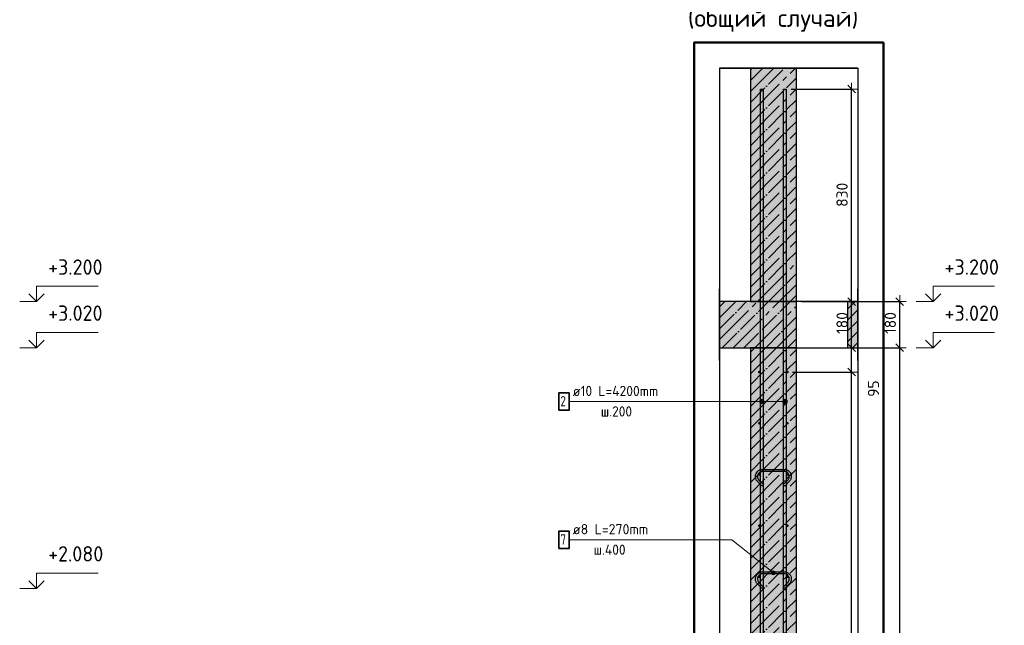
# Model space of a CAD drawing. Header units: millimetres. Extents: x -17997 to 37135, y 45383 to 72408.
# Tile 63 of 67: x 33287 to 37135, y 64798 to 67163. Entities that reach past the tile are written whole.
import ezdxf

# ---------------------------------------------------------------- set-up
doc = ezdxf.new("R2010")
doc.units = ezdxf.units.MM
doc.header["$PDMODE"] = 65
doc.linetypes.add('______11', pattern=[100, 80, -10, 0, -10])
doc.linetypes.add('______5', pattern=[220, 160, -20, 20, -20])
for name, color, linetype, lineweight in [('Standard', 7, 'Continuous', 25), ('Арм.стержн. вертикальными 1', 22, 'Continuous', 35), ('Арм.стержн.горизонт. 1', 180, 'Continuous', 35), ('Высотная отметки_ общее', 7, 'Continuous', 13), ('Размерная линия_ общее', 7, 'Continuous', 13)]:
    doc.layers.add(name, color=color, linetype=linetype, lineweight=lineweight)
doc.layers.add('Арм.стержн.Стяжки', color=7, linetype='Continuous', lineweight=35, true_color=0x501e0f)
doc.styles.add('ISOCPEUR', font='ISOCPEUR')
doc.dimstyles.new('DIMSTYLE_3', dxfattribs={"dimtxt": 44, "dimasz": 50, "dimexe": 0, "dimexo": 0, "dimgap": 22, "dimtad": 2, "dimdec": 0, "dimrnd": 5, "dimzin": 12, "dimdsep": 46, "dimtxsty": 'ISOCPEUR', "dimblk1": 'ALL_ML_STRICH', "dimblk2": 'ALL_ML_STRICH', "dimsah": 1, "dimcen": 0, "dimclrd": 7, "dimclre": 256, "dimclrt": 7, "dimadec": 0, "dimazin": 0, "dimtfac": 1, "dimtdec": 0, "dimtix": 1, "dimtmove": 2, "dimatfit": 3, "dimfxl": 0, "dimtzin": 0, "dimlwd": 0, "dimlwe": -3, "dimarcsym": 0})
doc.dimstyles.new('DIMSTYLE_9', dxfattribs={"dimtxt": 44, "dimasz": 50, "dimexe": 0, "dimexo": 0, "dimgap": 22, "dimtad": 0, "dimdec": 0, "dimrnd": 5, "dimzin": 12, "dimdsep": 46, "dimtxsty": 'ISOCPEUR', "dimblk1": 'ALL_ML_STRICH', "dimblk2": 'ALL_ML_STRICH', "dimsah": 1, "dimcen": 0, "dimclrd": 7, "dimclre": 256, "dimclrt": 7, "dimadec": 0, "dimazin": 0, "dimtfac": 1, "dimtdec": 0, "dimtix": 1, "dimtmove": 2, "dimatfit": 3, "dimfxl": 0, "dimtzin": 0, "dimlwd": 0, "dimlwe": -3, "dimarcsym": 0})

# ---------------------------------------------------------------- blocks, each defined once
blk = doc.blocks.new('ALL_ML_STRICH')
at = {"color": 0, "linetype": 'ByBlock', "lineweight": -2}
for p, q in [((-1, 0), (0.5, 0)), ((-0.3, -0.3), (0.3, 0.3)), ((0, -0.5), (0, 0.5))]:
    blk.add_line(p, q, dxfattribs=at)
blk = doc.blocks.new('*D53')
at = {"layer": 'DEFPOINTS', "color": 7, "linetype": 'Continuous', "lineweight": 13, "transparency": 33554687}
for p in [(36444.9, 65882.2), (36322.8, 62692.2), (36726.9, 62692.2)]:
    blk.add_point(p, dxfattribs=at)
at = {"layer": 'Размерная линия_ общее', "color": 253, "linetype": 'Continuous', "lineweight": -2, "true_color": 0xa0a0a0, "transparency": 33554687}
for p, q in [((36464.9, 65882.2), (36726.9, 65882.2)), ((36342.8, 62692.2), (36726.9, 62692.2))]:
    blk.add_line(p, q, dxfattribs=at)
at = {"layer": 'Размерная линия_ общее', "color": 7, "linetype": 'Continuous', "lineweight": -2, "transparency": 33554687}
blk.add_line((36726.9, 62692.2), (36726.9, 65882.2), dxfattribs=at)
at = {"layer": 'Размерная линия_ общее', "color": 7, "linetype": 'Continuous', "lineweight": 13, "transparency": 33554687, "xscale": 50, "yscale": 50, "zscale": 50}
for p, rotation in [((36726.9, 65882.2), 90), ((36726.9, 62692.2), 270)]:
    blk.add_blockref('ALL_ML_STRICH', p, dxfattribs=dict(at, rotation=rotation))
at = {"layer": 'Размерная линия_ общее', "color": 7, "linetype": 'Continuous', "lineweight": 13, "transparency": 33554687, "insert": (36689.9, 64293.8), "char_height": 44, "width": 176, "attachment_point": 5, "rotation": 90, "style": 'ISOCPEUR'}
blk.add_mtext('\\A1;{3190}', dxfattribs=at)
blk = doc.blocks.new('*D54')
at = {"layer": 'DEFPOINTS', "color": 7, "linetype": 'Continuous', "lineweight": 13, "transparency": 33554687}
for p in [(36444.9, 66062.2), (36444.9, 65882.2), (36726.9, 65882.2)]:
    blk.add_point(p, dxfattribs=at)
at = {"layer": 'Размерная линия_ общее', "color": 253, "linetype": 'Continuous', "lineweight": -2, "true_color": 0xa0a0a0, "transparency": 33554687}
for p, q in [((36464.9, 66062.2), (36726.9, 66062.2)), ((36464.9, 65882.2), (36726.9, 65882.2))]:
    blk.add_line(p, q, dxfattribs=at)
at = {"layer": 'Размерная линия_ общее', "color": 7, "linetype": 'Continuous', "lineweight": -2, "transparency": 33554687}
blk.add_line((36726.9, 65882.2), (36726.9, 66062.2), dxfattribs=at)
at = {"layer": 'Размерная линия_ общее', "color": 7, "linetype": 'Continuous', "lineweight": 13, "transparency": 33554687, "xscale": 50, "yscale": 50, "zscale": 50}
for p, rotation in [((36726.9, 66062.2), 90), ((36726.9, 65882.2), 270)]:
    blk.add_blockref('ALL_ML_STRICH', p, dxfattribs=dict(at, rotation=rotation))
at = {"layer": 'Размерная линия_ общее', "color": 7, "linetype": 'Continuous', "lineweight": 13, "transparency": 33554687, "insert": (36689.9, 65978.8), "char_height": 44, "width": 132, "attachment_point": 5, "rotation": 90, "style": 'ISOCPEUR'}
blk.add_mtext('\\A1;{180}', dxfattribs=at)
blk = doc.blocks.new('COMPLEX_ELEVATIONDIM_2')
at = {"layer": 'Высотная отметки_ общее', "color": 7, "linetype": 'Continuous', "lineweight": 13, "transparency": 33554687}
for p, q in [((36856.9, 66062.2), (36826.9, 66092.2)), ((36856.9, 66062.2), (36856.9, 66122.2)), ((36856.9, 66122.2), (37096.9, 66122.2)), ((36856.9, 66062.2), (36886.9, 66092.2)), ((36856.9, 66062.2), (36790.7, 66062.2)), ((36856.9, 66062.2), (36856.9, 66062.2)), ((36856.9, 66062.2), (36856.9, 66062.2)), ((36856.9, 66062.2), (36856.9, 66062.2)), ((36856.9, 66062.2), (36856.9, 66062.2)), ((36856.9, 65882.2), (36856.9, 65942.2)), ((36856.9, 65942.2), (37096.9, 65942.2)), ((36856.9, 65882.2), (36826.9, 65912.2)), ((36856.9, 65882.2), (36886.9, 65912.2)), ((36856.9, 65882.2), (36790.7, 65882.2)), ((36856.9, 65882.2), (36856.9, 65882.2)), ((36856.9, 65882.2), (36856.9, 65882.2)), ((36856.9, 65882.2), (36856.9, 65882.2)), ((36856.9, 65882.2), (36856.9, 65882.2)), ((36856.9, 62692.2), (36856.9, 62752.2)), ((36856.9, 62752.2), (37096.9, 62752.2)), ((36856.9, 62692.2), (36826.9, 62722.2)), ((36856.9, 62692.2), (36886.9, 62722.2)), ((36856.9, 62692.2), (36856.9, 62692.2)), ((36856.9, 62692.2), (36856.9, 62692.2)), ((36856.9, 62692.2), (36856.9, 62692.2)), ((36856.9, 62692.2), (36856.9, 62692.2))]:
    blk.add_line(p, q, dxfattribs=at)
blk.add_lwpolyline([(36856.9, 62692.2), (36796.9, 62692.2), (36796.9, 62692.2), (36790.7, 62692.2)], dxfattribs=at)
at = {"layer": 'Высотная отметки_ общее', "color": 7, "linetype": 'Continuous', "lineweight": 13, "transparency": 33554687, "char_height": 60, "attachment_point": 7, "style": 'ISOCPEUR'}
for s, insert, width in [('\\W0.95;+3.200', (36901.9, 66167.2), 256.287), ('\\W0.95;+3.020', (36901.9, 65987.2), 256.287), ('\\W0.90;-0.170', (36901.9, 62797.2), 242.825)]:
    blk.add_mtext(s, dxfattribs=dict(at, insert=insert, width=width))
blk = doc.blocks.new('*D57')
at = {"layer": 'DEFPOINTS', "color": 7, "linetype": 'Continuous', "lineweight": 13, "transparency": 33554687}
for p in [(36287.8, 65787.2), (36287.8, 62787.2), (36538.2, 62787.2)]:
    blk.add_point(p, dxfattribs=at)
at = {"layer": 'Размерная линия_ общее', "color": 253, "linetype": 'Continuous', "lineweight": -2, "true_color": 0xa0a0a0, "transparency": 33554687}
for p, q in [((36307.8, 65787.2), (36538.2, 65787.2)), ((36307.8, 62787.2), (36538.2, 62787.2))]:
    blk.add_line(p, q, dxfattribs=at)
at = {"layer": 'Размерная линия_ общее', "color": 7, "linetype": 'Continuous', "lineweight": -2, "transparency": 33554687}
blk.add_line((36538.2, 62787.2), (36538.2, 65787.2), dxfattribs=at)
at = {"layer": 'Размерная линия_ общее', "color": 7, "linetype": 'Continuous', "lineweight": 13, "transparency": 33554687, "xscale": 50, "yscale": 50, "zscale": 50}
for p, rotation in [((36538.2, 65787.2), 90), ((36538.2, 62787.2), 270)]:
    blk.add_blockref('ALL_ML_STRICH', p, dxfattribs=dict(at, rotation=rotation))
at = {"layer": 'Размерная линия_ общее', "color": 7, "linetype": 'Continuous', "lineweight": 13, "transparency": 33554687, "insert": (36479.2, 64139.2), "char_height": 44, "width": 2.2, "attachment_point": 1, "rotation": 90, "line_spacing_factor": 0.60241, "style": 'ISOCPEUR'}
blk.add_mtext('\\W0.91;15х200=3000', dxfattribs=at)
blk = doc.blocks.new('*D58')
at = {"layer": 'DEFPOINTS', "color": 7, "linetype": 'Continuous', "lineweight": 13, "transparency": 33554687}
for p in [(36322.8, 65882.2), (36287.8, 65787.2), (36538.2, 65787.2)]:
    blk.add_point(p, dxfattribs=at)
at = {"layer": 'Размерная линия_ общее', "color": 253, "linetype": 'Continuous', "lineweight": -2, "true_color": 0xa0a0a0, "transparency": 33554687}
for p, q in [((36342.8, 65882.2), (36538.2, 65882.2)), ((36307.8, 65787.2), (36538.2, 65787.2))]:
    blk.add_line(p, q, dxfattribs=at)
at = {"layer": 'Размерная линия_ общее', "color": 7, "linetype": 'Continuous', "lineweight": -2, "transparency": 33554687}
blk.add_line((36538.2, 65787.2), (36538.2, 65882.2), dxfattribs=at)
at = {"layer": 'Размерная линия_ общее', "color": 7, "linetype": 'Continuous', "lineweight": 13, "transparency": 33554687, "xscale": 50, "yscale": 50, "zscale": 50}
for p, rotation in [((36538.2, 65882.2), 90), ((36538.2, 65787.2), 270)]:
    blk.add_blockref('ALL_ML_STRICH', p, dxfattribs=dict(at, rotation=rotation))
at = {"layer": 'Размерная линия_ общее', "color": 7, "linetype": 'Continuous', "lineweight": 13, "transparency": 33554687, "insert": (36624, 65722.5), "char_height": 44, "width": 88, "attachment_point": 5, "rotation": 90, "style": 'ISOCPEUR'}
blk.add_mtext('\\A1;{95}', dxfattribs=at)
blk = doc.blocks.new('*D59')
at = {"layer": 'DEFPOINTS', "color": 7, "linetype": 'Continuous', "lineweight": 13, "transparency": 33554687}
for p in [(36322.8, 66062.2), (36322.8, 65882.2), (36538.2, 65882.2)]:
    blk.add_point(p, dxfattribs=at)
at = {"layer": 'Размерная линия_ общее', "color": 253, "linetype": 'Continuous', "lineweight": -2, "true_color": 0xa0a0a0, "transparency": 33554687}
for p, q in [((36342.8, 66062.2), (36538.2, 66062.2)), ((36342.8, 65882.2), (36538.2, 65882.2))]:
    blk.add_line(p, q, dxfattribs=at)
at = {"layer": 'Размерная линия_ общее', "color": 7, "linetype": 'Continuous', "lineweight": -2, "transparency": 33554687}
blk.add_line((36538.2, 65882.2), (36538.2, 66062.2), dxfattribs=at)
at = {"layer": 'Размерная линия_ общее', "color": 7, "linetype": 'Continuous', "lineweight": 13, "transparency": 33554687, "xscale": 50, "yscale": 50, "zscale": 50}
for p, rotation in [((36538.2, 66062.2), 90), ((36538.2, 65882.2), 270)]:
    blk.add_blockref('ALL_ML_STRICH', p, dxfattribs=dict(at, rotation=rotation))
at = {"layer": 'Размерная линия_ общее', "color": 7, "linetype": 'Continuous', "lineweight": 13, "transparency": 33554687, "insert": (36501.2, 65978.8), "char_height": 44, "width": 132, "attachment_point": 5, "rotation": 90, "style": 'ISOCPEUR'}
blk.add_mtext('\\A1;{180}', dxfattribs=at)
blk = doc.blocks.new('*D60')
at = {"layer": 'DEFPOINTS', "color": 7, "linetype": 'Continuous', "lineweight": 13, "transparency": 33554687}
for p in [(36282.8, 66892.2), (36322.8, 66062.2), (36538.2, 66062.2)]:
    blk.add_point(p, dxfattribs=at)
at = {"layer": 'Размерная линия_ общее', "color": 253, "linetype": 'Continuous', "lineweight": -2, "true_color": 0xa0a0a0, "transparency": 33554687}
for p, q in [((36302.8, 66892.2), (36538.2, 66892.2)), ((36342.8, 66062.2), (36538.2, 66062.2))]:
    blk.add_line(p, q, dxfattribs=at)
at = {"layer": 'Размерная линия_ общее', "color": 7, "linetype": 'Continuous', "lineweight": -2, "transparency": 33554687}
blk.add_line((36538.2, 66062.2), (36538.2, 66892.2), dxfattribs=at)
at = {"layer": 'Размерная линия_ общее', "color": 7, "linetype": 'Continuous', "lineweight": 13, "transparency": 33554687, "xscale": 50, "yscale": 50, "zscale": 50}
for p, rotation in [((36538.2, 66892.2), 90), ((36538.2, 66062.2), 270)]:
    blk.add_blockref('ALL_ML_STRICH', p, dxfattribs=dict(at, rotation=rotation))
at = {"layer": 'Размерная линия_ общее', "color": 7, "linetype": 'Continuous', "lineweight": 13, "transparency": 33554687, "insert": (36501.2, 66479.4), "char_height": 44, "width": 132, "attachment_point": 5, "rotation": 90, "style": 'ISOCPEUR'}
blk.add_mtext('\\A1;{830}', dxfattribs=at)
blk = doc.blocks.new('COMPLEX_ELEVATIONDIM_8')
at = {"layer": 'Высотная отметки_ общее', "color": 7, "linetype": 'Continuous', "lineweight": 13, "transparency": 33554687}
for p, q in [((33352.7, 66062.2), (33322.7, 66092.2)), ((33352.7, 66062.2), (33352.7, 66122.2)), ((33352.7, 66122.2), (33592.7, 66122.2)), ((33352.7, 66062.2), (33382.7, 66092.2)), ((33352.7, 66062.2), (33286.6, 66062.2)), ((33352.7, 66062.2), (33352.7, 66062.2)), ((33352.7, 66062.2), (33352.7, 66062.2)), ((33352.7, 66062.2), (33352.7, 66062.2)), ((33352.7, 66062.2), (33352.7, 66062.2)), ((33352.7, 65882.2), (33352.7, 65942.2)), ((33352.7, 65942.2), (33592.7, 65942.2)), ((33352.7, 65882.2), (33322.7, 65912.2)), ((33352.7, 65882.2), (33382.7, 65912.2)), ((33352.7, 65882.2), (33286.6, 65882.2)), ((33352.7, 65882.2), (33352.7, 65882.2)), ((33352.7, 65882.2), (33352.7, 65882.2)), ((33352.7, 65882.2), (33352.7, 65882.2)), ((33352.7, 65882.2), (33352.7, 65882.2)), ((33352.7, 64942.2), (33322.7, 64972.2)), ((33352.7, 64942.2), (33352.7, 65002.2)), ((33352.7, 65002.2), (33592.7, 65002.2)), ((33352.7, 64942.2), (33382.7, 64972.2)), ((33352.7, 64942.2), (33286.6, 64942.2)), ((33352.7, 64942.2), (33352.7, 64942.2)), ((33352.7, 64942.2), (33352.7, 64942.2)), ((33352.7, 64942.2), (33352.7, 64942.2)), ((33352.7, 64942.2), (33352.7, 64942.2)), ((33352.7, 62692.2), (33352.7, 62752.2)), ((33352.7, 62752.2), (33592.7, 62752.2)), ((33352.7, 62692.2), (33322.7, 62722.2)), ((33352.7, 62692.2), (33382.7, 62722.2)), ((33352.7, 62692.2), (33352.7, 62692.2)), ((33352.7, 62692.2), (33352.7, 62692.2)), ((33352.7, 62692.2), (33352.7, 62692.2)), ((33352.7, 62692.2), (33352.7, 62692.2))]:
    blk.add_line(p, q, dxfattribs=at)
blk.add_lwpolyline([(33352.7, 62692.2), (33292.7, 62692.2), (33292.7, 62692.2), (33286.6, 62692.2)], dxfattribs=at)
at = {"layer": 'Высотная отметки_ общее', "color": 7, "linetype": 'Continuous', "lineweight": 13, "transparency": 33554687, "char_height": 60, "attachment_point": 7, "style": 'ISOCPEUR'}
for s, insert, width in [('\\W0.95;+3.200', (33397.7, 66167.2), 256.287), ('\\W0.95;+3.020', (33397.7, 65987.2), 256.287), ('\\W0.95;+2.080', (33397.7, 65047.2), 256.287), ('\\W0.90;-0.170', (33397.7, 62797.2), 242.825)]:
    blk.add_mtext(s, dxfattribs=dict(at, insert=insert, width=width))

msp = doc.modelspace()

# ---------------------------------------------------------------- hatches: boundary and pattern name
at = {"linetype": 'Continuous', "lineweight": -3, "transparency": 33554687}
msp.add_hatch(color=7, dxfattribs=at).paths.add_polyline_path([(36322.8, 65882.2), (36322.8, 66062.2), (36022.6, 66062.2), (36022.6, 65882.2)])
at = {"linetype": '______5', "lineweight": -3, "transparency": 33554687}
msp.add_hatch(color=7, dxfattribs=at).paths.add_polyline_path([(36522.8, 66062.2), (36522.8, 65882.2), (36562.6, 65882.2), (36562.6, 66062.2)])
at = {"layer": 'Standard', "linetype": 'Continuous', "lineweight": -3, "transparency": 33554687}
for points in [[(36142.8, 66062.2), (36322.8, 66062.2), (36322.8, 66974.2), (36142.8, 66974.2)], [(36322.8, 65882.2), (36142.8, 65882.2), (36142.8, 62692.2), (36322.8, 62692.2)]]:
    msp.add_hatch(color=7, dxfattribs=at).paths.add_polyline_path(points)
at = {"layer": 'Арм.стержн. вертикальными 1', "linetype": 'Continuous', "lineweight": 13, "transparency": 33554687}
for points in [[(36180.1, 65667.6), (36180.1, 65676.6), (36178.8, 65672.1)], [(36180.1, 65676.6), (36183.3, 65664.3), (36183.3, 65679.8)], [(36180.1, 65676.6), (36180.1, 65667.6), (36183.3, 65664.3)], [(36183.3, 65679.8), (36187.8, 65663.1), (36187.8, 65681.1)], [(36183.3, 65679.8), (36183.3, 65664.3), (36187.8, 65663.1)], [(36187.8, 65681.1), (36187.8, 65663.1), (36192.3, 65664.3)], [(36187.8, 65681.1), (36192.3, 65664.3), (36192.3, 65679.8)], [(36192.3, 65679.8), (36192.3, 65664.3), (36195.6, 65667.6)], [(36192.3, 65679.8), (36195.6, 65667.6), (36195.6, 65676.6)], [(36195.6, 65676.6), (36195.6, 65667.6), (36196.8, 65672.1)], [(36270.1, 65667.6), (36270.1, 65676.6), (36268.8, 65672.1)], [(36270.1, 65676.6), (36273.3, 65664.3), (36273.3, 65679.8)], [(36270.1, 65676.6), (36270.1, 65667.6), (36273.3, 65664.3)], [(36273.3, 65679.8), (36277.8, 65663.1), (36277.8, 65681.1)], [(36273.3, 65679.8), (36273.3, 65664.3), (36277.8, 65663.1)], [(36277.8, 65681.1), (36277.8, 65663.1), (36282.3, 65664.3)], [(36277.8, 65681.1), (36282.3, 65664.3), (36282.3, 65679.8)], [(36282.3, 65679.8), (36282.3, 65664.3), (36285.6, 65667.6)], [(36282.3, 65679.8), (36285.6, 65667.6), (36285.6, 65676.6)], [(36285.6, 65676.6), (36285.6, 65667.6), (36286.8, 65672.1)]]:
    msp.add_hatch(color=7, dxfattribs=at).paths.add_polyline_path(points)
at = {"layer": 'Арм.стержн.горизонт. 1', "linetype": 'Continuous', "lineweight": 50, "transparency": 33554687}
for points in [[(36182.8, 65787.2), (36182.4, 65789.2), (36181.4, 65790.8), (36179.7, 65791.9), (36177.8, 65792.2), (36175.9, 65791.9), (36174.3, 65790.8), (36173.2, 65789.2), (36172.8, 65787.2), (36173.2, 65785.3), (36174.3, 65783.7), (36175.9, 65782.6), (36177.8, 65782.2), (36179.7, 65782.6), (36181.4, 65783.7), (36182.4, 65785.3)], [(36292.8, 65787.2), (36292.4, 65789.2), (36291.4, 65790.8), (36289.7, 65791.9), (36287.8, 65792.2), (36285.9, 65791.9), (36284.3, 65790.8), (36283.2, 65789.2), (36282.8, 65787.2), (36283.2, 65785.3), (36284.3, 65783.7), (36285.9, 65782.6), (36287.8, 65782.2), (36289.7, 65782.6), (36291.4, 65783.7), (36292.4, 65785.3)], [(36182.8, 65587.2), (36182.4, 65589.2), (36181.4, 65590.8), (36179.7, 65591.9), (36177.8, 65592.2), (36175.9, 65591.9), (36174.3, 65590.8), (36173.2, 65589.2), (36172.8, 65587.2), (36173.2, 65585.3), (36174.3, 65583.7), (36175.9, 65582.6), (36177.8, 65582.2), (36179.7, 65582.6), (36181.4, 65583.7), (36182.4, 65585.3)], [(36292.8, 65587.2), (36292.4, 65589.2), (36291.4, 65590.8), (36289.7, 65591.9), (36287.8, 65592.2), (36285.9, 65591.9), (36284.3, 65590.8), (36283.2, 65589.2), (36282.8, 65587.2), (36283.2, 65585.3), (36284.3, 65583.7), (36285.9, 65582.6), (36287.8, 65582.2), (36289.7, 65582.6), (36291.4, 65583.7), (36292.4, 65585.3)], [(36182.8, 65387.2), (36182.4, 65389.2), (36181.4, 65390.8), (36179.7, 65391.9), (36177.8, 65392.2), (36175.9, 65391.9), (36174.3, 65390.8), (36173.2, 65389.2), (36172.8, 65387.2), (36173.2, 65385.3), (36174.3, 65383.7), (36175.9, 65382.6), (36177.8, 65382.2), (36179.7, 65382.6), (36181.4, 65383.7), (36182.4, 65385.3)], [(36292.8, 65387.2), (36292.4, 65389.2), (36291.4, 65390.8), (36289.7, 65391.9), (36287.8, 65392.2), (36285.9, 65391.9), (36284.3, 65390.8), (36283.2, 65389.2), (36282.8, 65387.2), (36283.2, 65385.3), (36284.3, 65383.7), (36285.9, 65382.6), (36287.8, 65382.2), (36289.7, 65382.6), (36291.4, 65383.7), (36292.4, 65385.3)], [(36182.8, 65187.2), (36182.4, 65189.2), (36181.4, 65190.8), (36179.7, 65191.9), (36177.8, 65192.2), (36175.9, 65191.9), (36174.3, 65190.8), (36173.2, 65189.2), (36172.8, 65187.2), (36173.2, 65185.3), (36174.3, 65183.7), (36175.9, 65182.6), (36177.8, 65182.2), (36179.7, 65182.6), (36181.4, 65183.7), (36182.4, 65185.3)], [(36292.8, 65187.2), (36292.4, 65189.2), (36291.4, 65190.8), (36289.7, 65191.9), (36287.8, 65192.2), (36285.9, 65191.9), (36284.3, 65190.8), (36283.2, 65189.2), (36282.8, 65187.2), (36283.2, 65185.3), (36284.3, 65183.7), (36285.9, 65182.6), (36287.8, 65182.2), (36289.7, 65182.6), (36291.4, 65183.7), (36292.4, 65185.3)], [(36182.8, 64987.2), (36182.4, 64989.2), (36181.4, 64990.8), (36179.7, 64991.9), (36177.8, 64992.2), (36175.9, 64991.9), (36174.3, 64990.8), (36173.2, 64989.2), (36172.8, 64987.2), (36173.2, 64985.3), (36174.3, 64983.7), (36175.9, 64982.6), (36177.8, 64982.2), (36179.7, 64982.6), (36181.4, 64983.7), (36182.4, 64985.3)], [(36292.8, 64987.2), (36292.4, 64989.2), (36291.4, 64990.8), (36289.7, 64991.9), (36287.8, 64992.2), (36285.9, 64991.9), (36284.3, 64990.8), (36283.2, 64989.2), (36282.8, 64987.2), (36283.2, 64985.3), (36284.3, 64983.7), (36285.9, 64982.6), (36287.8, 64982.2), (36289.7, 64982.6), (36291.4, 64983.7), (36292.4, 64985.3)]]:
    msp.add_hatch(color=4, dxfattribs=at).paths.add_polyline_path(points)
at = {"layer": 'Арм.стержн.Стяжки', "linetype": 'Continuous', "lineweight": 13, "transparency": 33554687}
for points in [[(36225.4, 65004.3), (36230.1, 65010.2), (36226.9, 65007.9)], [(36230.1, 65010.2), (36225.4, 65004.3), (36225.9, 65000.5)], [(36230.1, 65010.2), (36225.9, 65000.5), (36233.9, 65010.6)], [(36233.9, 65010.6), (36225.9, 65000.5), (36228.1, 64997.4)], [(36233.9, 65010.6), (36228.1, 64997.4), (36237.5, 65009.1)], [(36237.5, 65009.1), (36228.1, 64997.4), (36231.7, 64995.9)], [(36237.5, 65009.1), (36231.7, 64995.9), (36239.8, 65006)], [(36239.8, 65006), (36231.7, 64995.9), (36235.5, 64996.3)], [(36239.8, 65006), (36235.5, 64996.3), (36240.2, 65002.2)], [(36240.2, 65002.2), (36235.5, 64996.3), (36238.7, 64998.6)]]:
    msp.add_hatch(color=7, dxfattribs=at).paths.add_polyline_path(points)

# ---------------------------------------------------------------- linework, layer by layer
at = {"color": 52, "linetype": 'Continuous', "lineweight": -3, "transparency": 33554687}
for p, q in [((36022.6, 66974.2), (36022.6, 62557.3)), ((36022.6, 66974.2), (36022.6, 62557.3)), ((36562.6, 66974.2), (36022.6, 66974.2)), ((36022.6, 66974.2), (36562.6, 66974.2)), ((36562.6, 66974.2), (36562.6, 62557.3)), ((36562.6, 66974.2), (36562.6, 62557.3))]:
    msp.add_line(p, q, dxfattribs=at)
at = {"color": 7, "linetype": 'Continuous', "lineweight": 25, "transparency": 33554687}
for p, q in [((36022.6, 65832.2), (36022.6, 66112.2)), ((36562.6, 65832.2), (36562.6, 66112.2)), ((36142.8, 66062.2), (36022.6, 66062.2)), ((36322.8, 66062.2), (36142.8, 66062.2)), ((36522.8, 66062.2), (36322.8, 66062.2)), ((36322.8, 65882.2), (36322.8, 66062.2)), ((36522.8, 66062.2), (36522.8, 65882.2)), ((36562.6, 66062.2), (36522.8, 66062.2)), ((36022.6, 65882.2), (36142.8, 65882.2)), ((36142.8, 65882.2), (36322.8, 65882.2)), ((36322.8, 65882.2), (36522.8, 65882.2)), ((36522.8, 65882.2), (36562.6, 65882.2))]:
    msp.add_line(p, q, dxfattribs=at)
at = {"color": 7, "linetype": '______11', "lineweight": -3, "transparency": 33554687}
for p, q in [((36022.6, 66041.5), (36043.4, 66062.2)), ((36022.6, 65956.6), (36128.2, 66062.2)), ((36033.1, 65882.2), (36213.1, 66062.2)), ((36117.9, 65882.2), (36297.9, 66062.2)), ((36522.8, 66032.6), (36552.5, 66062.2)), ((36202.8, 65882.2), (36322.8, 66002.3)), ((36522.8, 65947.7), (36562.6, 65987.5)), ((36287.6, 65882.2), (36322.8, 65917.4)), ((36542.2, 65882.2), (36562.6, 65902.7))]:
    msp.add_line(p, q, dxfattribs=at)
at = {"color": 7, "linetype": '______5', "lineweight": -3, "transparency": 33554687}
for p, q in [((36022.6, 65999), (36085.8, 66062.2)), ((36022.6, 65914.2), (36170.6, 66062.2)), ((36075.5, 65882.2), (36255.5, 66062.2)), ((36160.3, 65882.2), (36322.8, 66044.7)), ((36522.8, 65990.2), (36562.6, 66029.9)), ((36245.2, 65882.2), (36322.8, 65959.9)), ((36522.8, 65905.3), (36562.6, 65945.1))]:
    msp.add_line(p, q, dxfattribs=at)
at = {"layer": 'Standard', "color": 7, "linetype": 'Continuous', "lineweight": 25, "transparency": 33554687}
for p, q in [((36372.8, 66974.2), (36092.8, 66974.2)), ((36142.8, 66974.2), (36142.8, 66062.2)), ((36322.8, 66062.2), (36322.8, 66974.2)), ((36142.8, 66062.2), (36322.8, 66062.2)), ((36322.8, 65882.2), (36142.8, 65882.2)), ((36142.8, 65882.2), (36142.8, 62692.2)), ((36322.8, 62692.2), (36322.8, 65882.2))]:
    msp.add_line(p, q, dxfattribs=at)
at = {"layer": 'Standard', "color": 7, "linetype": '______11', "lineweight": -3, "transparency": 33554687}
for p, q in [((36142.8, 66840.5), (36276.5, 66974.2)), ((36142.8, 66925.4), (36191.7, 66974.2)), ((36142.8, 66755.7), (36322.8, 66935.7)), ((36142.8, 66670.8), (36322.8, 66850.8)), ((36142.8, 66586), (36322.8, 66766)), ((36142.8, 66501.1), (36322.8, 66681.1)), ((36142.8, 66416.3), (36322.8, 66596.3)), ((36142.8, 66331.4), (36322.8, 66511.4)), ((36142.8, 66246.6), (36322.8, 66426.6)), ((36142.8, 66161.7), (36322.8, 66341.7)), ((36142.8, 66076.8), (36322.8, 66256.8)), ((36213.1, 66062.2), (36322.8, 66172)), ((36297.9, 66062.2), (36322.8, 66087.1)), ((36142.8, 65737.4), (36287.6, 65882.2)), ((36142.8, 65822.3), (36202.8, 65882.2)), ((36142.8, 65652.6), (36322.8, 65832.6)), ((36142.8, 65567.7), (36322.8, 65747.7)), ((36142.8, 65482.9), (36322.8, 65662.9)), ((36142.8, 65398), (36322.8, 65578)), ((36142.8, 65313.2), (36322.8, 65493.2)), ((36142.8, 65228.3), (36322.8, 65408.3)), ((36142.8, 65143.5), (36322.8, 65323.5)), ((36142.8, 65058.6), (36322.8, 65238.6)), ((36142.8, 64973.8), (36322.8, 65153.8)), ((36142.8, 64888.9), (36322.8, 65068.9)), ((36142.8, 64804.1), (36322.8, 64984.1)), ((36142.8, 64719.2), (36322.8, 64899.2)), ((36142.8, 64634.4), (36322.8, 64814.4))]:
    msp.add_line(p, q, dxfattribs=at)
at = {"layer": 'Standard', "color": 7, "linetype": '______5', "lineweight": -3, "transparency": 33554687}
for p, q in [((36142.8, 66798.1), (36318.9, 66974.2)), ((36142.8, 66883), (36234.1, 66974.2)), ((36142.8, 66967.8), (36149.2, 66974.2)), ((36142.8, 66713.2), (36322.8, 66893.2)), ((36142.8, 66628.4), (36322.8, 66808.4)), ((36142.8, 66543.5), (36322.8, 66723.5)), ((36142.8, 66458.7), (36322.8, 66638.7)), ((36142.8, 66373.8), (36322.8, 66553.8)), ((36142.8, 66289), (36322.8, 66469)), ((36142.8, 66204.1), (36322.8, 66384.1)), ((36142.8, 66119.3), (36322.8, 66299.3)), ((36170.6, 66062.2), (36322.8, 66214.4)), ((36255.5, 66062.2), (36322.8, 66129.6)), ((36142.8, 65779.9), (36245.2, 65882.2)), ((36142.8, 65864.7), (36160.3, 65882.2)), ((36142.8, 65695), (36322.8, 65875)), ((36142.8, 65610.2), (36322.8, 65790.2)), ((36142.8, 65525.3), (36322.8, 65705.3)), ((36142.8, 65440.5), (36322.8, 65620.5)), ((36142.8, 65355.6), (36322.8, 65535.6)), ((36142.8, 65270.7), (36322.8, 65450.7)), ((36142.8, 65185.9), (36322.8, 65365.9)), ((36142.8, 65101), (36322.8, 65281)), ((36142.8, 65016.2), (36322.8, 65196.2)), ((36142.8, 64931.3), (36322.8, 65111.3)), ((36142.8, 64846.5), (36322.8, 65026.5)), ((36142.8, 64761.6), (36322.8, 64941.6)), ((36142.8, 64676.8), (36322.8, 64856.8))]:
    msp.add_line(p, q, dxfattribs=at)
at = {"layer": 'Standard', "color": 7, "linetype": 'Continuous', "lineweight": 50, "transparency": 33554687}
msp.add_lwpolyline([(35922.6, 62457.3), (36662.6, 62457.3), (36662.6, 67074.2), (35922.6, 67074.2), (35922.6, 62457.3)], dxfattribs=at)
at = {"layer": 'Арм.стержн. вертикальными 1', "color": 7, "linetype": 'Continuous', "lineweight": 13, "transparency": 33554687}
for p, q in [((35434.8, 65672.1), (36038.8, 65672.1)), ((36038.8, 65672.1), (36187.8, 65672.1)), ((36038.8, 65672.1), (36277.8, 65672.1)), ((36178.8, 65672.1), (36178.8, 65672.1)), ((36187.8, 65681.1), (36187.8, 65681.1)), ((36187.8, 65663.1), (36187.8, 65663.1)), ((36196.8, 65672.1), (36196.8, 65672.1)), ((36268.8, 65672.1), (36268.8, 65672.1)), ((36277.8, 65681.1), (36277.8, 65681.1)), ((36277.8, 65663.1), (36277.8, 65663.1)), ((36286.8, 65672.1), (36286.8, 65672.1))]:
    msp.add_line(p, q, dxfattribs=at)
at = {"layer": 'Арм.стержн. вертикальными 1', "color": 4, "linetype": 'Continuous', "lineweight": 25, "transparency": 33554687}
for points in [[(36182.8, 62692.2), (36182.8, 66892.2), (36192.8, 66892.2), (36192.8, 62692.2), (36182.8, 62692.2)], [(36272.8, 62692.2), (36272.8, 66892.2), (36282.8, 66892.2), (36282.8, 62692.2), (36272.8, 62692.2)]]:
    msp.add_lwpolyline(points, dxfattribs=at)
at = {"layer": 'Арм.стержн. вертикальными 1', "color": 7, "linetype": 'Continuous', "lineweight": 35, "transparency": 33554687}
msp.add_lwpolyline([(35393.5, 65638.7), (35434.8, 65638.7), (35434.8, 65705.4), (35393.5, 65705.4), (35393.5, 65638.7)], dxfattribs=at)
at = {"layer": 'Арм.стержн. вертикальными 1', "color": 7, "linetype": 'Continuous', "lineweight": 13, "transparency": 33554687}
for centre in [(36187.8, 65672.1), (36277.8, 65672.1)]:
    msp.add_circle(centre, 9, dxfattribs=at)
at = {"layer": 'Арм.стержн.горизонт. 1', "color": 52, "linetype": 'Continuous', "lineweight": 25, "transparency": 33554687}
for p, q in [((36142.8, 65882.2), (36142.8, 65882.2)), ((36322.8, 65882.2), (36322.8, 65882.2))]:
    msp.add_line(p, q, dxfattribs=at)
at = {"layer": 'Арм.стержн.Стяжки', "color": 7, "linetype": 'Continuous', "lineweight": 13, "transparency": 33554687}
for p, q in [((35434.8, 65132.1), (36070.8, 65132.1)), ((36070.8, 65132.1), (36232.8, 65003.2)), ((36226.9, 65007.9), (36226.9, 65007.9)), ((36237.5, 65009.1), (36237.5, 65009.1)), ((36228.1, 64997.4), (36228.1, 64997.4)), ((36238.7, 64998.6), (36238.7, 64998.6))]:
    msp.add_line(p, q, dxfattribs=at)
at = {"layer": 'Арм.стержн.Стяжки', "color": 40, "linetype": 'Continuous', "lineweight": 25, "transparency": 33554687}
for points in [[(36271.4, 65347.5), (36289.2, 65365.4), (36290.5, 65366.8), (36291.6, 65368.3), (36292.5, 65369.9), (36293.3, 65371.6), (36293.9, 65373.3), (36294.4, 65375.1), (36294.7, 65377), (36294.8, 65378.9), (36294.8, 65380), (36294.3, 65383.6), (36293.1, 65387.3), (36291.2, 65390.6), (36288.9, 65393.4), (36286.2, 65395.7), (36282.9, 65397.5), (36279.2, 65398.7), (36275.6, 65399.2), (36190, 65399.2), (36186.4, 65398.7), (36182.8, 65397.5), (36179.4, 65395.7), (36176.7, 65393.4), (36174.4, 65390.6), (36172.5, 65387.3), (36171.3, 65383.6), (36170.8, 65380), (36170.8, 65378.9), (36170.9, 65377), (36171.2, 65375.1), (36171.7, 65373.3), (36172.3, 65371.6), (36173.1, 65369.9), (36174.1, 65368.3), (36175.2, 65366.8), (36176.4, 65365.4), (36194.3, 65347.5), (36188.6, 65341.9), (36170.5, 65359.9), (36168.9, 65361.8), (36167.4, 65363.9), (36166, 65366.2), (36164.9, 65368.5), (36164.1, 65371), (36163.4, 65373.5), (36163, 65376.1), (36162.8, 65378.6), (36162.8, 65380.6), (36163.5, 65385.4), (36165.2, 65390.5), (36167.8, 65395.2), (36171, 65399.1), (36174.9, 65402.3), (36179.5, 65404.9), (36184.6, 65406.6), (36189.5, 65407.2), (36276.1, 65407.2), (36281, 65406.6), (36286.1, 65404.9), (36290.8, 65402.3), (36294.6, 65399.1), (36297.8, 65395.2), (36300.5, 65390.5), (36302.1, 65385.4), (36302.8, 65380.6), (36302.8, 65378.6), (36302.6, 65376.1), (36302.2, 65373.5), (36301.6, 65371), (36300.7, 65368.5), (36299.6, 65366.2), (36298.3, 65363.9), (36296.7, 65361.8), (36295.1, 65359.9), (36277, 65341.9), (36271.4, 65347.5)], [(36271.4, 64947.5), (36289.2, 64965.4), (36290.5, 64966.8), (36291.6, 64968.3), (36292.5, 64969.9), (36293.3, 64971.6), (36293.9, 64973.3), (36294.4, 64975.1), (36294.7, 64977), (36294.8, 64978.9), (36294.8, 64980), (36294.3, 64983.6), (36293.1, 64987.3), (36291.2, 64990.6), (36288.9, 64993.4), (36286.2, 64995.7), (36282.9, 64997.5), (36279.2, 64998.7), (36275.6, 64999.2), (36190, 64999.2), (36186.4, 64998.7), (36182.8, 64997.5), (36179.4, 64995.7), (36176.7, 64993.4), (36174.4, 64990.6), (36172.5, 64987.3), (36171.3, 64983.6), (36170.8, 64980), (36170.8, 64978.9), (36170.9, 64977), (36171.2, 64975.1), (36171.7, 64973.3), (36172.3, 64971.6), (36173.1, 64969.9), (36174.1, 64968.3), (36175.2, 64966.8), (36176.4, 64965.4), (36194.3, 64947.5), (36188.6, 64941.9), (36170.5, 64959.9), (36168.9, 64961.8), (36167.4, 64963.9), (36166, 64966.2), (36164.9, 64968.5), (36164.1, 64971), (36163.4, 64973.5), (36163, 64976.1), (36162.8, 64978.6), (36162.8, 64980.6), (36163.5, 64985.4), (36165.2, 64990.5), (36167.8, 64995.2), (36171, 64999.1), (36174.9, 65002.3), (36179.5, 65004.9), (36184.6, 65006.6), (36189.5, 65007.2), (36276.1, 65007.2), (36281, 65006.6), (36286.1, 65004.9), (36290.8, 65002.3), (36294.6, 64999.1), (36297.8, 64995.2), (36300.5, 64990.5), (36302.1, 64985.4), (36302.8, 64980.6), (36302.8, 64978.6), (36302.6, 64976.1), (36302.2, 64973.5), (36301.6, 64971), (36300.7, 64968.5), (36299.6, 64966.2), (36298.3, 64963.9), (36296.7, 64961.8), (36295.1, 64959.9), (36277, 64941.9), (36271.4, 64947.5)]]:
    msp.add_lwpolyline(points, dxfattribs=at)
at = {"layer": 'Арм.стержн.Стяжки', "color": 7, "linetype": 'Continuous', "lineweight": 35, "transparency": 33554687}
msp.add_lwpolyline([(35393.5, 65098.7), (35434.8, 65098.7), (35434.8, 65165.4), (35393.5, 65165.4), (35393.5, 65098.7)], dxfattribs=at)
at = {"layer": 'Арм.стержн.Стяжки', "color": 7, "linetype": 'Continuous', "lineweight": 13, "transparency": 33554687}
msp.add_circle((36232.8, 65003.2), 7.5, dxfattribs=at)

# ---------------------------------------------------------------- block references
at = {"layer": 'Высотная отметки_ общее', "color": 7, "linetype": 'Continuous', "lineweight": 13, "transparency": 33554687}
for name in ['COMPLEX_ELEVATIONDIM_8', 'COMPLEX_ELEVATIONDIM_2']:
    msp.add_blockref(name, (0, 0), dxfattribs=at)

# ---------------------------------------------------------------- texts
at = {"layer": 'Standard', "color": 7, "linetype": 'Continuous', "lineweight": 13, "transparency": 33554687, "insert": (36231.6, 67317.6), "char_height": 70, "width": 1222.725, "attachment_point": 2, "line_spacing_factor": 0.963855}
msp.add_mtext('\\A1;{\\fISOCPEUR|i0|b0;\\H70.000000;\\W1.000000;\\C7;Армирование стены шахты}\\P{\\fISOCPEUR|i0|b0;\\H70.000000;\\W1.000000;\\C7;(общий случай)}\\P', dxfattribs=at)
at = {"layer": 'Арм.стержн. вертикальными 1', "color": 7, "linetype": 'Continuous', "lineweight": 25, "transparency": 33554687, "char_height": 40, "attachment_point": 7, "style": 'ISOCPEUR'}
for s, insert, width in [('\\W0.96;ø10 L=4200mm ', (35448.2, 65693.4), 395.02), ('\\W0.78;2', (35400.2, 65653.4), 43.521), ('\\W0.95;ш.200 ', (35558.2, 65613.4), 174.933)]:
    msp.add_mtext(s, dxfattribs=dict(at, insert=insert, width=width))
at = {"layer": 'Арм.стержн.Стяжки', "color": 7, "linetype": 'Continuous', "lineweight": 25, "transparency": 33554687, "char_height": 40, "attachment_point": 7, "style": 'ISOCPEUR'}
for s, insert, width in [('\\W0.98;ø8 L=270mm ', (35448.2, 65153.4), 343.369), ('\\W0.78;7', (35400.2, 65113.4), 43.521), ('\\W0.95;ш.400 ', (35530.2, 65073.4), 178.965)]:
    msp.add_mtext(s, dxfattribs=dict(at, insert=insert, width=width))

# ---------------------------------------------------------------- dimensions: what is measured, and where the dimension line sits
at = {"layer": 'Размерная линия_ общее', "color": 7, "linetype": 'Continuous', "lineweight": 13, "transparency": 33554687}
for base, p1, p2, dimstyle, picture, middle in [((36538.2, 66892.2), (36342.8, 66062.2), (36302.8, 66892.2), 'DIMSTYLE_3', '*D60', (36501.2, 66479.4)), ((36538.2, 66062.2), (36342.8, 65882.2), (36342.8, 66062.2), 'DIMSTYLE_3', '*D59', (36501.2, 65978.8)), ((36726.9, 66062.2), (36464.9, 65882.2), (36464.9, 66062.2), 'DIMSTYLE_3', '*D54', (36689.9, 65978.8)), ((36538.2, 65882.2), (36307.8, 65787.2), (36342.8, 65882.2), 'DIMSTYLE_9', '*D58', (36624, 65722.5)), ((36726.9, 65882.2), (36342.8, 62692.2), (36464.9, 65882.2), 'DIMSTYLE_3', '*D53', (36689.9, 64293.8))]:
    dim = msp.add_linear_dim(base=base, p1=p1, p2=p2, angle=90, dimstyle=dimstyle, override={"dimpost": '<>', "dimclrd": 7, "dimclre": 253, "dimclrt": 7, "dimlwd": 0, "dimlwe": 65533}, dxfattribs=at)
    dim.commit()
    dim.dimension.update_dxf_attribs({"geometry": picture, "text_midpoint": middle, "dimtype": 160})
dim = msp.add_linear_dim(base=(36538.2, 65787.2), p1=(36307.8, 62787.2), p2=(36307.8, 65787.2), angle=90, text='\\W0.91;15х200=3000', dimstyle='DIMSTYLE_3', override={"dimpost": '<>', "dimclrd": 7, "dimclre": 253, "dimclrt": 7, "dimlwd": 0, "dimlwe": 65533}, dxfattribs=at)
dim.commit()
dim.dimension.update_dxf_attribs({"geometry": '*D57', "text_midpoint": (36516.2, 64287.2), "dimtype": 160})

doc.saveas('drawing.dxf')
